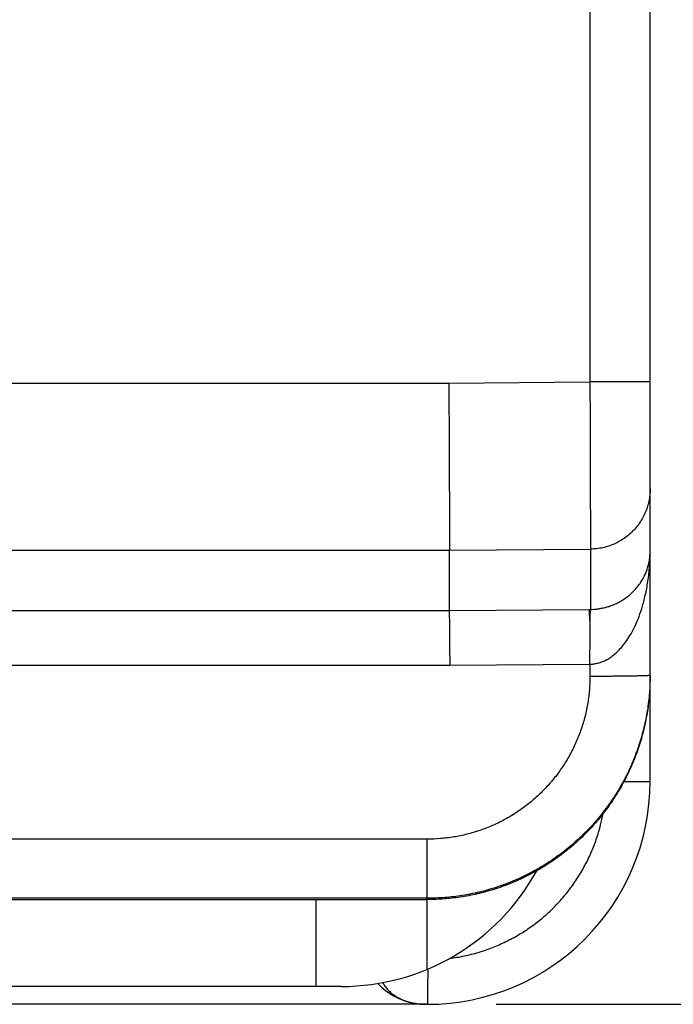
# Model space of a CAD drawing. Header units: inches. Extents: x 0 to 34, y 0 to 22.
# Tile 22 of 35: x 27.7 to 28.3, y 6 to 6.9. Entities that reach past the tile are written whole.
import ezdxf

# ---------------------------------------------------------------- set-up
doc = ezdxf.new("R2010")
doc.units = ezdxf.units.IN
doc.header["$LTSCALE"] = 1.87
doc.header["$MEASUREMENT"] = 0
doc.layers.get('0').update_dxf_attribs({"linetype": 'CONTINUOUS'})
doc.layers.add('DIMENSIONS', color=7, linetype='CONTINUOUS')
doc.styles.get("Standard").update_dxf_attribs({"font": 'txt', "width": 0.8})
doc.dimstyles.new('DIMSTYLE_1', dxfattribs={"dimtxt": 0.125, "dimasz": 0.18, "dimexe": 0.18, "dimexo": 0.0625, "dimgap": 0.09, "dimtad": 0, "dimtih": 1, "dimtoh": 1, "dimdec": 3, "dimlfac": 0.5, "dimzin": 4, "dimdsep": 46, "dimtxsty": 'STANDARD', "dimblk": '_FILLED', "dimblk1": '_FILLED', "dimblk2": '_FILLED', "dimcen": 0.09, "dimadec": 0, "dimazin": 0, "dimtp": 0.01, "dimtm": 0.01, "dimtfac": 1, "dimtdec": 3, "dimtofl": 0, "dimtmove": 0, "dimatfit": 3, "dimldrblk": '_FILLED', "dimfxl": 1, "dimtolj": 1, "dimtzin": 4, "dimarcsym": 0})

# ---------------------------------------------------------------- blocks, each defined once
blk = doc.blocks.new('_FILLED')
at = {"color": 0, "linetype": 'BYBLOCK'}
blk.add_solid([(0, 0), (-1, 0.1736), (-1, -0.1736)], dxfattribs=at)
blk = doc.blocks.new('*D1')
at = {"layer": 'DIMENSIONS', "color": 2, "linetype": 'CONTINUOUS'}
for p, q in [((28.1545, 12.9745), (29.91778, 12.9745)), ((29.79278, 12.9745), (29.79278, 9.78497)), ((29.79278, 6.0365), (29.79278, 9.53497)), ((28.1545, 6.0365), (29.91778, 6.0365))]:
    blk.add_line(p, q, dxfattribs=at)
at = {"layer": 'DIMENSIONS', "color": 2, "linetype": 'CONTINUOUS', "xscale": 0.18, "yscale": 0.18, "zscale": 0.18}
for p, rotation in [((29.79278, 12.9745), 90), ((29.79278, 6.0365), 270)]:
    blk.add_blockref('_FILLED', p, dxfattribs=dict(at, rotation=rotation))
at = {"layer": 'DIMENSIONS', "color": 2, "linetype": 'CONTINUOUS', "width": 0.8}
for s, p in [('[', (29.75528, 9.59747)), (']', (30.35528, 9.59747)), ('3.469', (29.13028, 9.59747)), ('88.11', (29.85528, 9.59747))]:
    blk.add_text(s, height=0.125, dxfattribs=at).set_placement(p)

msp = doc.modelspace()

# ---------------------------------------------------------------- linework, layer by layer
at = {"color": 7, "linetype": 'CONTINUOUS'}
for p, q in [((28.29278, 6.2365), (28.29278, 12.7745)), ((28.23878, 12.41599), (28.23878, 6.59501)), ((27.49882, 6.59391), (28.11212, 6.59391)), ((28.11212, 6.59391), (28.23878, 6.59501)), ((28.29278, 6.59501), (28.23878, 6.59501)), ((27.48899, 6.44393), (28.11278, 6.44393)), ((28.11278, 6.44393), (28.23925, 6.44503)), ((28.11278, 6.38984), (28.11278, 6.44393)), ((28.23925, 6.44503), (28.23925, 6.39094)), ((27.41489, 6.38984), (28.11278, 6.38984)), ((28.11278, 6.38984), (28.23834, 6.39093)), ((27.41489, 6.34072), (28.113, 6.34072)), ((28.113, 6.34072), (28.23878, 6.34181)), ((28.23878, 6.34181), (28.23878, 6.33078)), ((28.26914, 6.2365), (28.29278, 6.2365)), ((28.09278, 6.18472), (27.66846, 6.18472)), ((28.09278, 6.06798), (28.09278, 6.18472)), ((26.76993, 6.1305), (28.01562, 6.1305)), ((28.09278, 6.13167), (27.70751, 6.13167)), ((27.99278, 6.1305), (27.99278, 6.0525)), ((28.02136, 6.1305), (28.09278, 6.1305)), ((28.01562, 6.0525), (26.76993, 6.0525)), ((28.09278, 6.0365), (26.69278, 6.0365)), ((28.08058, 6.03762), (28.08115, 6.03749)), ((28.08058, 6.03762), (28.0806, 6.03761))]:
    msp.add_line(p, q, dxfattribs=at)
msp.add_lwpolyline([(28.08115, 6.03749), (28.08169, 6.03738), (28.08238, 6.03724), (28.08319, 6.03709), (28.08409, 6.03694), (28.08508, 6.0368), (28.08615, 6.03668), (28.08727, 6.03659), (28.08845, 6.03652), (28.08969, 6.0365)], dxfattribs=at)
for centre, radius, start, end in [((28.09278, 6.2365), 0.2, 270, 360), ((28.01562, 6.2525), 0.2, 270, 331.24157), ((28.01562, 6.2665), 0.136, 270, 271.4389), ((28.09174, 6.0965), 0.06, 223.5179, 259.52601), ((28.09174, 6.0965), 0.06, 268.04274, 270)]:
    msp.add_arc(centre, radius, start, end, dxfattribs=at)
for points, knots in [([(28.11212, 6.59391), (28.11214, 6.58982), (28.11218, 6.58168), (28.11223, 6.56954), (28.11228, 6.55757), (28.11233, 6.54583), (28.11238, 6.53442), (28.11243, 6.5234), (28.11248, 6.51285), (28.11252, 6.50285), (28.11256, 6.49345), (28.1126, 6.48473), (28.11263, 6.47673), (28.11267, 6.46952), (28.11269, 6.46314), (28.11272, 6.45763), (28.11274, 6.45303), (28.11275, 6.44938), (28.11277, 6.44668), (28.11277, 6.44498), (28.11278, 6.44417), (28.11278, 6.44393)], [0, 0, 0, 0, 0.081677, 0.162808, 0.242852, 0.321273, 0.397548, 0.471167, 0.541639, 0.608492, 0.671281, 0.729585, 0.783015, 0.831215, 0.873862, 0.910672, 0.941398, 0.965835, 0.983821, 0.995235, 1, 1, 1, 1]), ([(28.23878, 6.59501), (28.23879, 6.59093), (28.23882, 6.58278), (28.23885, 6.57064), (28.23889, 6.55865), (28.23893, 6.54692), (28.23896, 6.53551), (28.239, 6.5245), (28.23903, 6.51397), (28.23906, 6.50398), (28.23909, 6.4946), (28.23912, 6.48588), (28.23914, 6.47789), (28.23917, 6.47067), (28.23919, 6.46428), (28.23921, 6.45876), (28.23922, 6.45416), (28.23923, 6.45049), (28.23924, 6.44779), (28.23924, 6.44608), (28.23925, 6.44527), (28.23925, 6.44503)], [0, 0, 0, 0, 0.081705, 0.162893, 0.242977, 0.321409, 0.397658, 0.471213, 0.541591, 0.608336, 0.671021, 0.729253, 0.782661, 0.830893, 0.873604, 0.910484, 0.941274, 0.965765, 0.98379, 0.995227, 1, 1, 1, 1]), ([(28.29278, 6.49902), (28.29278, 6.49715), (28.29258, 6.4934), (28.29171, 6.48784), (28.29026, 6.4824), (28.28825, 6.47714), (28.28571, 6.47211), (28.28265, 6.46738), (28.27913, 6.46299), (28.27516, 6.459), (28.2708, 6.45543), (28.2661, 6.45234), (28.2611, 6.44975), (28.25585, 6.4477), (28.25042, 6.4462), (28.24487, 6.44528), (28.24112, 6.44505), (28.23925, 6.44503)], [0, 0, 0, 0, 0.06666, 0.133321, 0.199983, 0.266646, 0.33331, 0.399975, 0.46664, 0.533307, 0.599975, 0.666644, 0.733314, 0.799985, 0.866656, 0.933328, 1, 1, 1, 1]), ([(28.23878, 6.34173), (28.23987, 6.34173), (28.24206, 6.34199), (28.24537, 6.34251), (28.24873, 6.34348), (28.2522, 6.34492), (28.25579, 6.3469), (28.25951, 6.34948), (28.26332, 6.35277), (28.26719, 6.35684), (28.27107, 6.36177), (28.2749, 6.36763), (28.27862, 6.37453), (28.28218, 6.38255), (28.28547, 6.39183), (28.2884, 6.40255), (28.29079, 6.41481), (28.2924, 6.42853), (28.29278, 6.43817), (28.29278, 6.44318)], [0, 0, 0, 0, 0.026245, 0.052803, 0.080497, 0.110206, 0.142736, 0.178764, 0.218867, 0.26362, 0.313531, 0.369302, 0.431743, 0.501651, 0.579915, 0.668258, 0.768526, 0.879699, 1, 1, 1, 1]), ([(28.23925, 6.39094), (28.24032, 6.39095), (28.24247, 6.39103), (28.24573, 6.39134), (28.24906, 6.39186), (28.25251, 6.39261), (28.25609, 6.39365), (28.25979, 6.395), (28.26357, 6.39671), (28.26741, 6.39881), (28.27124, 6.40135), (28.27504, 6.40436), (28.27873, 6.4079), (28.28225, 6.41202), (28.28551, 6.41678), (28.28842, 6.42228), (28.29079, 6.42858), (28.2924, 6.43563), (28.29278, 6.44061), (28.29278, 6.44318)], [0, 0, 0, 0, 0.038659, 0.07784, 0.118278, 0.160683, 0.205571, 0.253034, 0.302933, 0.355601, 0.410968, 0.469149, 0.530658, 0.595654, 0.664729, 0.739091, 0.820135, 0.907264, 1, 1, 1, 1]), ([(28.11321, 6.34072), (28.1132, 6.34253), (28.11317, 6.34614), (28.11312, 6.35149), (28.11307, 6.35672), (28.11303, 6.36174), (28.11299, 6.36651), (28.11295, 6.37095), (28.11291, 6.37503), (28.11288, 6.37868), (28.11285, 6.38186), (28.11283, 6.38454), (28.11281, 6.38668), (28.11279, 6.38825), (28.11278, 6.38924), (28.11278, 6.3897), (28.11278, 6.38984)], [0, 0, 0, 0, 0.110836, 0.220305, 0.327062, 0.429789, 0.527214, 0.61813, 0.701411, 0.776032, 0.84109, 0.895801, 0.939504, 0.971674, 0.99192, 1, 1, 1, 1]), ([(28.23834, 6.39093), (28.23844, 6.39093), (28.23864, 6.39093), (28.23895, 6.39094), (28.23915, 6.39094), (28.23925, 6.39094)], [0, 0, 0, 0, 0.333329, 0.666661, 1, 1, 1, 1]), ([(28.23901, 6.37808), (28.23894, 6.37915), (28.23881, 6.38117), (28.23861, 6.38396), (28.23843, 6.38631), (28.23836, 6.38818), (28.23836, 6.38955), (28.23835, 6.39041), (28.23834, 6.39082), (28.23834, 6.39093)], [0, 0, 0, 0, 0.251694, 0.470281, 0.653297, 0.798828, 0.90568, 0.972925, 1, 1, 1, 1]), ([(28.23901, 6.37808), (28.23903, 6.37915), (28.23907, 6.38116), (28.23908, 6.38395), (28.23911, 6.3863), (28.23915, 6.38817), (28.23916, 6.38955), (28.23923, 6.3904), (28.2392, 6.39083), (28.23925, 6.39093)], [0, 0, 0, 0, 0.250769, 0.468771, 0.651669, 0.797552, 0.904898, 0.972597, 1, 1, 1, 1]), ([(28.23874, 6.34181), (28.23876, 6.34352), (28.23878, 6.3469), (28.23881, 6.35193), (28.23884, 6.35684), (28.23886, 6.36159), (28.23887, 6.36612), (28.23891, 6.37038), (28.23888, 6.37434), (28.239, 6.37687), (28.23901, 6.37808)], [0, 0, 0, 0, 0.140861, 0.279972, 0.415918, 0.547265, 0.672624, 0.790674, 0.900175, 1, 1, 1, 1]), ([(28.23878, 6.33078), (28.23878, 6.32681), (28.23845, 6.31883), (28.23698, 6.3069), (28.23452, 6.29507), (28.23108, 6.28346), (28.22668, 6.27215), (28.22137, 6.26126), (28.21517, 6.25085), (28.20814, 6.24099), (28.20032, 6.23174), (28.19175, 6.22318), (28.18251, 6.21535), (28.17265, 6.20832), (28.16225, 6.20212), (28.15136, 6.19681), (28.14007, 6.19241), (28.12846, 6.18897), (28.11664, 6.18651), (28.10472, 6.18504), (28.09675, 6.18472), (28.09278, 6.18472)], [0, 0, 0, 0, 0.051989, 0.104372, 0.157025, 0.209835, 0.262692, 0.315495, 0.368237, 0.420969, 0.473737, 0.526523, 0.579286, 0.632005, 0.684726, 0.7375, 0.790323, 0.843096, 0.895709, 0.948051, 1, 1, 1, 1]), ([(28.29277, 6.33056), (28.29274, 6.32571), (28.29232, 6.31561), (28.29051, 6.30036), (28.28744, 6.28493), (28.28317, 6.26978), (28.27772, 6.25503), (28.27113, 6.24075), (28.26345, 6.22704), (28.25472, 6.21398), (28.245, 6.20165), (28.23435, 6.19012), (28.22282, 6.17946), (28.21049, 6.16974), (28.19743, 6.161), (28.18372, 6.15332), (28.16945, 6.14673), (28.15469, 6.14128), (28.13955, 6.137), (28.12412, 6.13393), (28.1085, 6.13208), (28.09802, 6.13167), (28.09278, 6.13167)], [0, 0, 0, 0, 0.046525, 0.096779, 0.14702, 0.197244, 0.24745, 0.297637, 0.347804, 0.397947, 0.448064, 0.498164, 0.548266, 0.59839, 0.648544, 0.698721, 0.748913, 0.799116, 0.849329, 0.899552, 0.949783, 1, 1, 1, 1]), ([(28.29278, 6.33056), (28.29278, 6.3254), (28.29238, 6.31508), (28.29058, 6.29968), (28.2876, 6.28448), (28.28346, 6.26955), (28.27817, 6.25498), (28.27177, 6.24087), (28.2643, 6.2273), (28.2558, 6.21434), (28.24633, 6.20208), (28.23594, 6.19058), (28.22469, 6.17993), (28.21265, 6.17018), (28.19989, 6.16139), (28.18649, 6.15361), (28.17253, 6.14689), (28.1581, 6.14127), (28.14327, 6.13678), (28.12814, 6.13345), (28.11791, 6.13202), (28.11278, 6.1315)], [0, 0, 0, 0, 0.0526, 0.105294, 0.157922, 0.210501, 0.263192, 0.315844, 0.368409, 0.421091, 0.47376, 0.526318, 0.578984, 0.631662, 0.684221, 0.736865, 0.789547, 0.842116, 0.894732, 0.947413, 1, 1, 1, 1]), ([(28.29248, 6.33163), (28.29209, 6.33162), (28.29148, 6.33147), (28.28991, 6.33143), (28.28794, 6.33132), (28.28537, 6.33125), (28.28231, 6.33116), (28.27876, 6.33109), (28.27478, 6.33102), (28.2704, 6.33096), (28.26568, 6.33091), (28.26066, 6.33086), (28.2554, 6.33083), (28.24996, 6.3308), (28.2444, 6.33079), (28.24066, 6.33078), (28.23878, 6.33078)], [0, 0, 0, 0, 0.016559, 0.043849, 0.081595, 0.129391, 0.186717, 0.252949, 0.32736, 0.409138, 0.497387, 0.59114, 0.689372, 0.791005, 0.894927, 1, 1, 1, 1]), ([(28.11278, 6.07771), (28.11498, 6.07799), (28.12156, 6.07894), (28.1324, 6.08121), (28.14511, 6.08499), (28.15746, 6.08981), (28.16936, 6.09562), (28.18074, 6.1024), (28.19152, 6.1101), (28.20162, 6.11866), (28.21099, 6.12803), (28.21955, 6.13814), (28.22724, 6.14892), (28.23402, 6.16029), (28.23983, 6.17219), (28.24465, 6.18454), (28.24818, 6.19642), (28.24987, 6.2042), (28.25051, 6.20768)], [0, 0, 0, 0, 0.032914, 0.098326, 0.163776, 0.229138, 0.294422, 0.359694, 0.424991, 0.490305, 0.555624, 0.620936, 0.686225, 0.751488, 0.816771, 0.882138, 0.947579, 1, 1, 1, 1]), ([(28.01903, 6.13054), (28.01942, 6.13054), (28.0202, 6.13052), (28.02097, 6.13051), (28.02136, 6.1305)], [0, 0, 0, 0, 0.495316, 1, 1, 1, 1]), ([(28.11278, 6.1315), (28.11056, 6.13128), (28.10613, 6.13091), (28.09945, 6.13058), (28.095, 6.1305), (28.09278, 6.1305)], [0, 0, 0, 0, 0.333334, 0.666667, 1, 1, 1, 1]), ([(28.09312, 6.06761), (28.09312, 6.0667), (28.09311, 6.06456), (28.0931, 6.06124), (28.09309, 6.05771), (28.09307, 6.05435), (28.09305, 6.05121), (28.09303, 6.04874), (28.09301, 6.04689), (28.093, 6.04561), (28.09299, 6.0444), (28.09297, 6.04327), (28.09296, 6.04222), (28.09294, 6.04125), (28.09293, 6.04037), (28.09291, 6.03958), (28.0929, 6.03887), (28.09288, 6.03834), (28.09287, 6.03796), (28.09286, 6.03771), (28.09285, 6.03748), (28.09285, 6.03728), (28.09284, 6.0371), (28.09283, 6.03694), (28.09282, 6.03681), (28.09281, 6.0367), (28.0928, 6.03662), (28.0928, 6.03656), (28.09279, 6.03653), (28.09279, 6.03652), (28.09279, 6.03651), (28.09278, 6.03651), (28.09278, 6.0365), (28.09278, 6.0365), (28.09278, 6.0365)], [0, 0, 0, 0, 0.087378, 0.206161, 0.320202, 0.428413, 0.52974, 0.623221, 0.666728, 0.707941, 0.746764, 0.783101, 0.816858, 0.84796, 0.876335, 0.901912, 0.924623, 0.94442, 0.953212, 0.961259, 0.968556, 0.975097, 0.980877, 0.985894, 0.990148, 0.993636, 0.996357, 0.998313, 0.999005, 0.99928, 0.999509, 0.999692, 0.999832, 1, 1, 1, 1]), ([(28.05287, 6.05602), (28.05313, 6.05548), (28.05398, 6.05387), (28.05573, 6.05131), (28.05826, 6.04848), (28.06116, 6.04595), (28.06434, 6.04373), (28.06773, 6.04183), (28.07132, 6.04022), (28.07511, 6.03888), (28.07824, 6.03805), (28.0801, 6.03766), (28.08062, 6.03756)], [0, 0, 0, 0, 0.051521, 0.158338, 0.268555, 0.380565, 0.492692, 0.605086, 0.718694, 0.834539, 0.953623, 1, 1, 1, 1]), ([(28.08088, 6.03751), (28.08165, 6.03736), (28.08383, 6.037), (28.08677, 6.03668), (28.08894, 6.03656), (28.08969, 6.03654)], [0, 0, 0, 0, 0.265328, 0.747468, 1, 1, 1, 1])]:
    msp.add_open_spline(points, degree=3, knots=knots, dxfattribs=at)
for points in [[(28.29278, 6.33172), (28.29278, 6.33162), (28.29262, 6.33163), (28.29248, 6.33163)], [(28.29278, 6.33172), (28.29278, 6.33134), (28.29278, 6.33095), (28.29277, 6.33056)], [(28.09312, 6.06798), (28.09312, 6.06786), (28.09312, 6.06773), (28.09312, 6.06761)], [(28.08062, 6.03756), (28.08071, 6.03754), (28.08079, 6.03753), (28.08088, 6.03751)]]:
    msp.add_open_spline(points, degree=3, dxfattribs=at)

# ---------------------------------------------------------------- dimensions: what is measured, and where the dimension line sits
at = {"layer": 'DIMENSIONS', "color": 2, "linetype": 'CONTINUOUS'}
dim = msp.add_linear_dim(base=(29.79278, 6.0365), p1=(28.1545, 12.9745), p2=(28.1545, 6.0365), angle=270, dimstyle='DIMSTYLE_1', dxfattribs=at)
dim.commit()
dim.dimension.update_dxf_attribs({"geometry": '*D1', "text_midpoint": (29.79278, 9.65997), "dimtype": 160})

doc.saveas('drawing.dxf')
